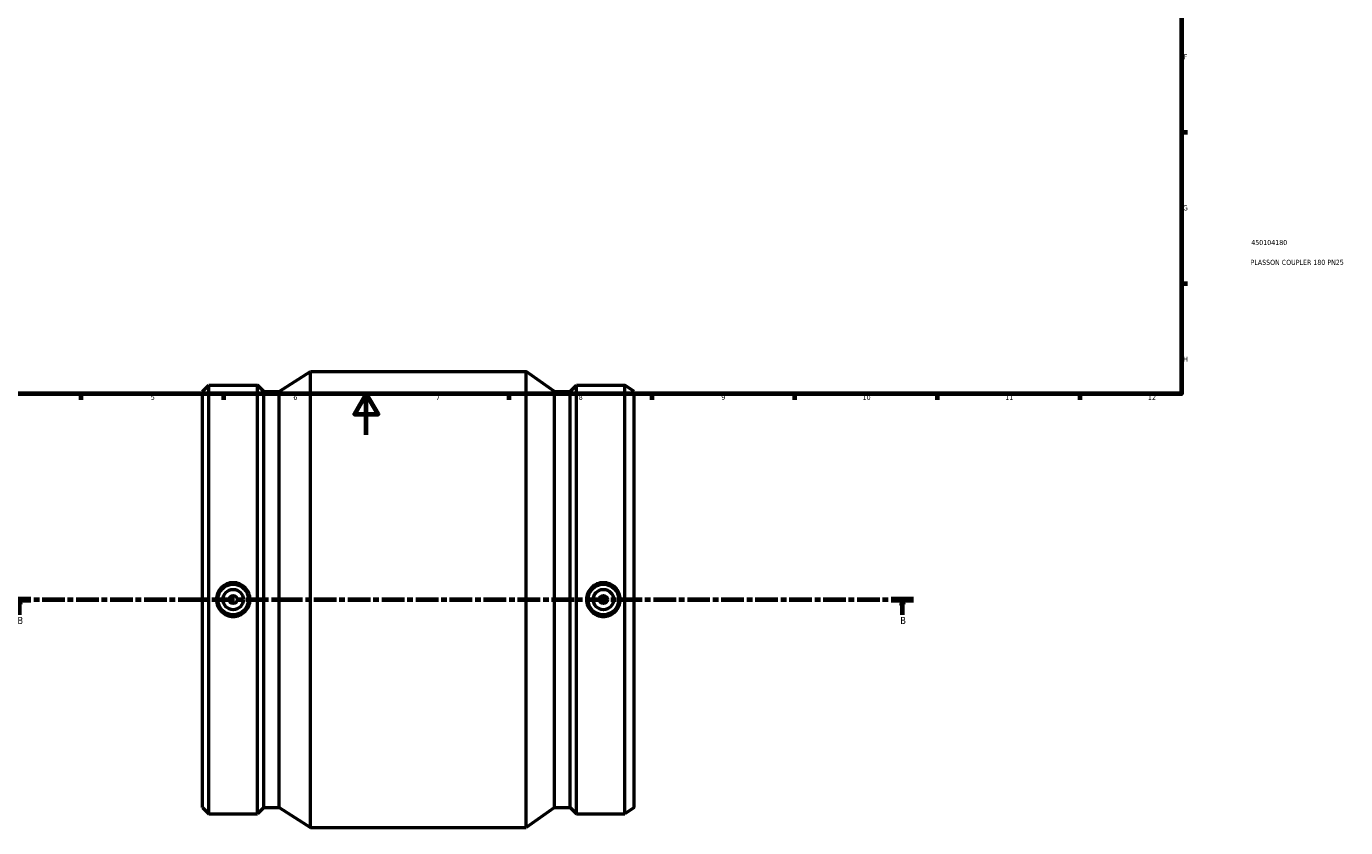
# Model space of a CAD drawing. Header units: millimetres. Extents: x -141 to 1155, y -193 to 1634.
# Tile 2 of 6: x 254 to 902, y -193 to 201. Entities that reach past the tile are written whole.
import ezdxf

# ---------------------------------------------------------------- set-up
doc = ezdxf.new("R2010")
doc.units = ezdxf.units.MM
doc.linetypes.add('CHAIN', pattern=[0.3543, 0.2362, -0.0295, 0.0591, -0.0295])
for name, color, linetype, lineweight in [('Border (ISO)', 7, 'Continuous', 70), ('Section Line (ISO)', 7, 'CHAIN', 70), ('Title (ISO)', 7, 'Continuous', 50), ('Visible (ISO)', 7, 'Continuous', 50)]:
    doc.layers.add(name, color=color, linetype=linetype, lineweight=lineweight)
doc.styles.add('Label Text (ISO)', font='tahoma.ttf')
doc.styles.add('Note Text (ISO)', font='tahoma.ttf')

# ---------------------------------------------------------------- blocks, each defined once
blk = doc.blocks.new('Borders Default Border')
at = {"layer": 'Border (ISO)'}
for p, q in [((821, 148.5), (823.9, 148.5)), ((821, 74.25), (823.9, 74.25)), ((280.33, 20), (280.33, 17.1)), ((350.42, 20), (350.42, 17.1)), ((490.58, 20), (490.58, 17.1)), ((560.67, 20), (560.67, 17.1)), ((630.75, 20), (630.75, 17.1)), ((700.83, 20), (700.83, 17.1)), ((770.92, 20), (770.92, 17.1))]:
    blk.add_line(p, q, dxfattribs=at)
at = {"layer": 'Border (ISO)', "flags": 128}
for points in [[(20, 20), (20, 574), (821, 574), (821, 20), (20, 20)], [(420.5, 0), (420.5, 20), (414.73, 10), (426.27, 10), (420.5, 20)]]:
    blk.add_lwpolyline(points, dxfattribs=at)
at = {"layer": 'Border (ISO)', "color": 232, "true_color": 0xca0064, "char_height": 2.5, "attachment_point": 7, "style": 'Note Text (ISO)'}
for s, insert in [('F', (822, 184.38)), ('G', (821.61, 110.08)), ('H', (821.74, 35.88)), ('5', (314.64, 17.05)), ('6', (384.66, 17.05)), ('7', (454.77, 17.1)), ('8', (524.81, 17.04)), ('9', (594.88, 17.05)), ('10', (664.29, 17.05)), ('11', (734.37, 17.1)), ('12', (804.46, 17.1))]:
    blk.add_mtext(s, dxfattribs=dict(at, insert=insert))
blk = doc.blocks.new('Title Blocks ISO')
at = {"layer": 'Title (ISO)', "color": 232, "true_color": 0xca0064, "style": 'Note Text (ISO)'}
for tag, p in [('PART_NUMBER_001', (34.16, 73.13)), ('DESCRIPTION_001', (33.84, 63.39))]:
    blk.add_attdef(tag, p, '', height=2.5, dxfattribs=at)
blk = doc.blocks.new('2dTransSection0')
at = {"layer": 'Section Line (ISO)', "linetype": 'CHAIN', "ltscale": 47.077396}
blk.add_line((244.61, -80.97), (689.36, -80.97), dxfattribs=at)
at = {"layer": 'Section Line (ISO)', "linetype": 'Continuous', "lineweight": 140}
for p, q in [((244.61, -80.97), (255.69, -80.97)), ((678.28, -80.97), (689.36, -80.97))]:
    blk.add_line(p, q, dxfattribs=at)
at = {"layer": 'Section Line (ISO)', "linetype": 'Continuous'}
for p, q in [((250.15, -80.97), (249.65, -83.47)), ((249.65, -83.47), (250.65, -83.47)), ((250.15, -83.47), (250.15, -80.97)), ((250.65, -83.47), (250.15, -80.97)), ((250.15, -88.43), (250.15, -83.47)), ((683.82, -80.97), (683.32, -83.47)), ((683.32, -83.47), (684.32, -83.47)), ((683.82, -83.47), (683.82, -80.97)), ((684.32, -83.47), (683.82, -80.97)), ((683.82, -88.43), (683.82, -83.47))]:
    blk.add_line(p, q, dxfattribs=at)
at = {"layer": 'Section Line (ISO)', "linetype": 'Continuous', "flags": 128}
for points in [[(250.65, -83.47), (250.15, -80.97), (249.65, -83.47), (250.65, -83.47)], [(684.32, -83.47), (683.82, -80.97), (683.32, -83.47), (684.32, -83.47)]]:
    blk.add_lwpolyline(points, dxfattribs=at)
at = {"layer": 'Section Line (ISO)'}
for points in [[(250.65, -83.47), (250.15, -80.97), (249.65, -83.47), (250.65, -83.47)], [(684.32, -83.47), (683.82, -80.97), (683.32, -83.47), (684.32, -83.47)]]:
    blk.add_solid(points, dxfattribs=at)
at = {"layer": 'Section Line (ISO)', "char_height": 3.5, "attachment_point": 7, "style": 'Label Text (ISO)'}
for insert in [(249.09, -92.97), (682.75, -92.97)]:
    blk.add_mtext('B', dxfattribs=dict(at, insert=insert))

msp = doc.modelspace()

# ---------------------------------------------------------------- linework, layer by layer
at = {"layer": 'Visible (ISO)'}
for p, q in [((377.731, 21.15), (393.031, 31.029)), ((393.031, -192.971), (393.031, 31.029)), ((393.031, 31.029), (499.031, 31.029)), ((499.031, -192.971), (499.031, 31.029)), ((513.018, 21.15), (499.031, 31.029)), ((340.031, 21.15), (343.19, 24.309)), ((340.031, -183.093), (340.031, 21.15)), ((343.19, -186.251), (343.19, 24.309)), ((343.19, 24.309), (367.033, 24.309)), ((367.033, -186.251), (367.033, 24.309)), ((370.191, 21.15), (367.033, 24.309)), ((370.191, -183.093), (370.191, 21.15)), ((370.191, 21.15), (377.731, 21.15)), ((377.731, -183.093), (377.731, 21.15)), ((513.018, -183.093), (513.018, 21.15)), ((513.018, 21.15), (520.558, 21.15)), ((520.558, 21.15), (523.716, 24.309)), ((520.558, -183.093), (520.558, 21.15)), ((523.716, -186.251), (523.716, 24.309)), ((523.716, 24.309), (547.559, 24.309)), ((547.559, -186.251), (547.559, 24.309)), ((552.031, 21.15), (547.559, 24.309)), ((552.031, -183.093), (552.031, 21.15)), ((340.031, -183.093), (343.19, -186.251)), ((343.19, -186.251), (367.033, -186.251)), ((370.191, -183.093), (367.033, -186.251)), ((370.191, -183.093), (377.731, -183.093)), ((377.731, -183.093), (393.031, -192.971)), ((513.018, -183.093), (499.031, -192.971)), ((513.018, -183.093), (520.558, -183.093)), ((520.558, -183.093), (523.716, -186.251)), ((523.716, -186.251), (547.559, -186.251)), ((552.031, -183.093), (547.559, -186.251)), ((393.031, -192.971), (499.031, -192.971))]:
    msp.add_line(p, q, dxfattribs=at)
for centre, radius in [((355.111, -80.971), 7.5), ((355.111, -80.971), 5), ((536.951, -80.971), 7.5), ((536.951, -80.971), 5), ((355.111, -80.971), 2), ((536.951, -80.971), 2)]:
    msp.add_circle(centre, radius, dxfattribs=at)
for points in [[(355.111, -72.68), (356.151, -72.68), (357.26, -72.889), (359.298, -73.738), (360.227, -74.377), (361.692, -75.851), (362.327, -76.783), (363.167, -78.823), (363.374, -79.932), (363.374, -82.011), (363.167, -83.119), (362.327, -85.16), (361.692, -86.092), (360.227, -87.565), (359.298, -88.205), (357.26, -89.054), (356.151, -89.263), (354.071, -89.263), (352.962, -89.054), (350.924, -88.205), (349.995, -87.565), (348.53, -86.092), (347.896, -85.16), (347.055, -83.119), (346.848, -82.011), (346.848, -79.932), (347.055, -78.823), (347.896, -76.783), (348.53, -75.851), (349.995, -74.377), (350.924, -73.738), (352.962, -72.889), (354.071, -72.68), (355.111, -72.68)], [(536.951, -89.263), (535.911, -89.263), (534.802, -89.054), (532.764, -88.205), (531.835, -87.565), (530.37, -86.092), (529.736, -85.16), (528.895, -83.119), (528.688, -82.011), (528.688, -79.932), (528.895, -78.823), (529.736, -76.783), (530.37, -75.851), (531.835, -74.377), (532.764, -73.738), (534.802, -72.889), (535.911, -72.68), (537.991, -72.68), (539.1, -72.889), (541.138, -73.738), (542.067, -74.377), (543.532, -75.851), (544.167, -76.783), (545.007, -78.823), (545.214, -79.932), (545.214, -82.011), (545.007, -83.119), (544.167, -85.16), (543.532, -86.092), (542.067, -87.565), (541.138, -88.205), (539.1, -89.054), (537.991, -89.263), (536.951, -89.263)]]:
    msp.add_open_spline(points, degree=3, knots=[0, 0, 0, 0, 0.312054, 0.312054, 0.6241079, 0.6241079, 0.9359147, 0.9359147, 1.2477214, 1.2477214, 1.5595282, 1.5595282, 1.871335, 1.871335, 2.1833889, 2.1833889, 2.4954429, 2.4954429, 2.8074968, 2.8074968, 3.1195508, 3.1195508, 3.4313575, 3.4313575, 3.7431643, 3.7431643, 4.0549711, 4.0549711, 4.3667778, 4.3667778, 4.6788318, 4.6788318, 4.9908857, 4.9908857, 4.9908857, 4.9908857], dxfattribs=at)

# ---------------------------------------------------------------- block references
msp.add_blockref('Borders Default Border', (0, 0))
msp.add_blockref('Title Blocks ISO', (821, 20)).add_auto_attribs({'PART_NUMBER_001': '450104180', 'DESCRIPTION_001': 'PLASSON COUPLER 180 PN25'})
at = {"layer": 'Section Line (ISO)'}
msp.add_blockref('2dTransSection0', (0, 0), dxfattribs=at)

doc.saveas('drawing.dxf')
